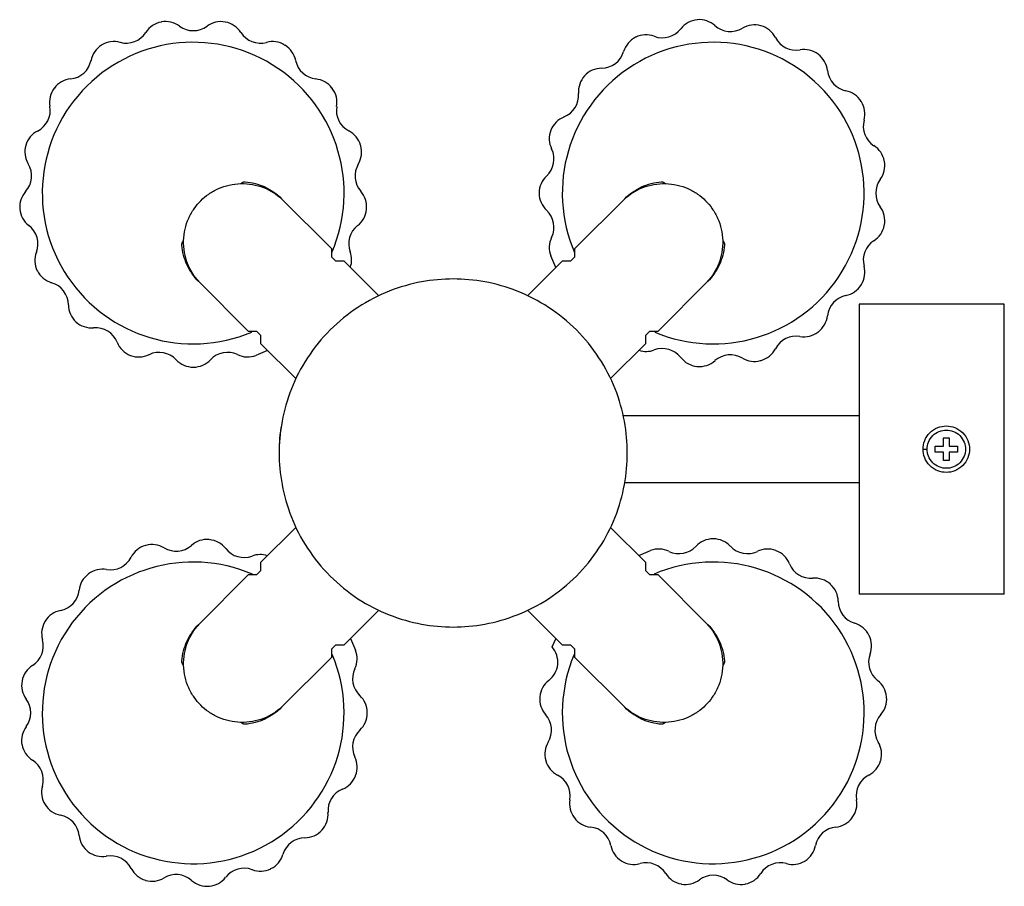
# Paper-space layout '_Inferior' of a CAD drawing. Header units: millimetres. Extents: x 4079 to 4249, y -5987 to -5837.
import ezdxf

# ---------------------------------------------------------------- set-up
doc = ezdxf.new("R2010")
doc.units = ezdxf.units.MM

psp = doc.layouts.new('_Inferior')

# ---------------------------------------------------------------- linework, layer by layer
at = {"color": 7, "linetype": 'Continuous', "lineweight": 25}
for p, q in [((4103.93, -5837.6), (4103.86, -5837.61)), ((4114.96, -5837.62), (4114.88, -5837.6)), ((4196.25, -5837.22), (4196.21, -5837.22)), ((4207.24, -5838.25), (4207.19, -5838.24)), ((4185.63, -5840.23), (4185.61, -5840.24)), ((4093.63, -5841.56), (4093.59, -5841.59)), ((4125.23, -5841.63), (4125.15, -5841.58)), ((4217.11, -5843.19), (4217.06, -5843.15)), ((4176.82, -5846.87), (4176.81, -5846.89)), ((4085.46, -5848.99), (4085.44, -5849.01)), ((4133.36, -5849.08), (4133.29, -5848.98)), ((4224.52, -5851.35), (4224.48, -5851.29)), ((4171.01, -5856.25), (4171, -5856.28)), ((4138.25, -5858.95), (4138.22, -5858.83)), ((4228.49, -5861.65), (4228.47, -5861.55)), ((4124.62, -5868.06), (4133.22, -5876.65)), ((4168.99, -5867.09), (4168.99, -5867.13)), ((4175.15, -5876.65), (4183.74, -5868.06)), ((4139.24, -5869.92), (4139.25, -5869.8)), ((4228.46, -5872.67), (4228.48, -5872.57)), ((4133.22, -5876.65), (4133.22, -5878.07)), ((4175.15, -5878.07), (4175.15, -5876.65)), ((4133.22, -5878.07), (4133.92, -5878.77)), ((4171.86, -5879.91), (4171.01, -5877.93)), ((4174.44, -5878.77), (4175.15, -5878.07)), ((4133.92, -5878.77), (4135.34, -5878.77)), ((4135.34, -5878.77), (4141.38, -5884.81)), ((4166.99, -5884.8), (4173.03, -5878.77)), ((4173.03, -5878.77), (4174.44, -5878.77)), ((4118.93, -5890.93), (4110.34, -5882.34)), ((4198.02, -5882.34), (4189.43, -5890.93)), ((4224.46, -5882.94), (4224.52, -5882.85)), ((4249.15, -5886.24), (4224.15, -5886.24)), ((4224.15, -5886.24), (4224.15, -5936.24)), ((4249.15, -5936.24), (4249.15, -5886.24)), ((4089.17, -5889.27), (4089.19, -5889.29)), ((4120.35, -5890.93), (4118.93, -5890.93)), ((4121.05, -5891.64), (4120.35, -5890.93)), ((4121.05, -5893.06), (4121.05, -5891.64)), ((4188.02, -5890.93), (4187.31, -5891.64)), ((4187.31, -5891.64), (4187.31, -5893.06)), ((4189.43, -5890.93), (4188.02, -5890.93)), ((4217.03, -5891.06), (4217.11, -5891)), ((4127.1, -5899.1), (4121.05, -5893.06)), ((4187.31, -5893.06), (4181.28, -5899.08)), ((4098.55, -5895.07), (4098.58, -5895.09)), ((4122.19, -5894.22), (4120.2, -5895.07)), ((4109.38, -5897.1), (4109.44, -5897.1)), ((4196.19, -5896.97), (4196.28, -5896.97)), ((4207.16, -5895.96), (4207.26, -5895.93)), ((4224.15, -5905.5), (4183.41, -5905.5)), ((4237.21, -5910.74), (4238.65, -5910.74)), ((4237.21, -5911.74), (4237.21, -5910.74)), ((4238.65, -5909.3), (4239.65, -5909.3)), ((4238.65, -5910.74), (4238.65, -5909.3)), ((4239.65, -5909.3), (4239.65, -5910.74)), ((4239.65, -5910.74), (4241.08, -5910.74)), ((4241.08, -5910.74), (4241.08, -5911.74)), ((4235.15, -5911.24), (4235.85, -5911.24)), ((4238.65, -5911.74), (4237.21, -5911.74)), ((4238.65, -5913.17), (4238.65, -5911.74)), ((4241.08, -5911.74), (4239.65, -5911.74)), ((4239.65, -5911.74), (4239.65, -5913.17)), ((4239.65, -5913.17), (4238.65, -5913.17)), ((4183.71, -5917), (4224.15, -5917)), ((4121.05, -5930.74), (4127.1, -5924.7)), ((4181.28, -5924.72), (4187.31, -5930.74)), ((4101.23, -5927.83), (4101.14, -5927.86)), ((4112.21, -5926.84), (4112.11, -5926.83)), ((4199.02, -5926.7), (4198.95, -5926.7)), ((4186.19, -5929.57), (4188.18, -5928.72)), ((4209.85, -5928.74), (4209.79, -5928.72)), ((4121.05, -5932.16), (4121.05, -5930.74)), ((4187.31, -5930.74), (4187.31, -5932.16)), ((4091.34, -5932.73), (4091.28, -5932.77)), ((4110.34, -5941.46), (4118.93, -5932.87)), ((4118.93, -5932.87), (4120.35, -5932.87)), ((4120.35, -5932.87), (4121.05, -5932.16)), ((4187.31, -5932.16), (4188.02, -5932.87)), ((4188.02, -5932.87), (4189.43, -5932.87)), ((4189.43, -5932.87), (4198.02, -5941.46)), ((4219.22, -5934.56), (4219.17, -5934.51)), ((4249.15, -5936.24), (4224.15, -5936.24)), ((4141.38, -5938.99), (4135.34, -5945.03)), ((4173.03, -5945.03), (4166.99, -5938.99)), ((4083.9, -5940.87), (4083.87, -5940.92)), ((4136.5, -5943.89), (4137.36, -5945.9)), ((4171.23, -5945.33), (4171.85, -5943.91)), ((4225.85, -5943.36), (4225.83, -5943.3)), ((4133.92, -5945.03), (4133.22, -5945.74)), ((4133.22, -5945.74), (4133.22, -5947.15)), ((4135.34, -5945.03), (4133.92, -5945.03)), ((4174.44, -5945.03), (4173.03, -5945.03)), ((4175.15, -5945.74), (4174.44, -5945.03)), ((4175.15, -5947.15), (4175.15, -5945.74)), ((4133.22, -5947.15), (4124.62, -5955.74)), ((4183.74, -5955.74), (4175.15, -5947.15)), ((4079.9, -5951.15), (4079.89, -5951.2)), ((4169.12, -5953.9), (4169.11, -5953.97)), ((4228.86, -5953.97), (4228.85, -5953.9)), ((4139.38, -5956.73), (4139.38, -5956.64)), ((4079.88, -5962.19), (4079.89, -5962.22)), ((4170.12, -5964.88), (4170.14, -5964.95)), ((4227.83, -5964.95), (4227.85, -5964.88)), ((4137.34, -5967.56), (4137.37, -5967.49)), ((4083.86, -5972.48), (4083.87, -5972.5)), ((4175.03, -5974.76), (4175.06, -5974.81)), ((4222.91, -5974.81), (4222.95, -5974.76)), ((4131.54, -5976.92), (4131.58, -5976.88)), ((4091.29, -5980.64), (4091.31, -5980.65)), ((4183.16, -5982.19), (4183.22, -5982.23)), ((4214.75, -5982.23), (4214.81, -5982.19)), ((4122.75, -5983.56), (4122.79, -5983.54)), ((4101.16, -5985.56), (4101.19, -5985.57)), ((4112.14, -5986.58), (4112.18, -5986.57)), ((4193.44, -5986.19), (4193.51, -5986.2)), ((4204.47, -5986.2), (4204.53, -5986.19))]:
    psp.add_line(p, q, dxfattribs=at)
at = {"color": 7, "linetype": 'Continuous', "lineweight": 25, "flags": 128}
for points in [[(4080.52, -5858.88), (4080.52, -5858.88), (4080.52, -5858.88), (4080.52, -5858.88), (4080.53, -5858.87), (4080.53, -5858.87), (4080.53, -5858.87), (4080.53, -5858.87), (4080.53, -5858.87)], [(4079.5, -5869.87), (4079.5, -5869.87), (4079.5, -5869.87), (4079.5, -5869.86), (4079.5, -5869.86), (4079.5, -5869.86), (4079.5, -5869.86), (4079.5, -5869.86), (4079.5, -5869.86)], [(4082.53, -5880.48), (4082.53, -5880.48), (4082.53, -5880.48), (4082.53, -5880.48), (4082.53, -5880.48), (4082.53, -5880.48), (4082.53, -5880.48), (4082.52, -5880.47), (4082.52, -5880.47)]]:
    psp.add_lwpolyline(points, dxfattribs=at)
at = {"color": 7, "linetype": 'Continuous', "lineweight": 25}
for centre, radius, start, end in [((4104.6, -5841.54), 4, 100.5875, 147.6139), ((4104.65, -5841.53), 4, 53.5631, 100.4697), ((4114.14, -5841.54), 4, 79.434, 126.3406), ((4114.21, -5841.55), 4, 32.4836, 79.2755), ((4196.58, -5841.21), 4, 95.299, 142.4313), ((4196.62, -5841.2), 4, 48.1571, 95.2279), ((4097.84, -5837.25), 4, 254.6451, 327.6139), ((4109.4, -5835.09), 4, 233.5631, 306.3406), ((4120.96, -5837.25), 4, 212.4836, 285.0779), ((4190.24, -5836.33), 4, 249.2932, 322.4313), ((4201.95, -5835.24), 4, 228.1571, 301.197), ((4206.1, -5842.09), 4, 74.1262, 121.197), ((4206.14, -5842.1), 4, 27.0386, 74.0309), ((4109.38, -5867.1), 26, 336.8107, 292.8434), ((4095.73, -5844.97), 4, 74.6451, 121.6714), ((4123.04, -5844.98), 4, 58.286, 105.0779), ((4198.99, -5867.1), 26, 247.1859, 203.2493), ((4187.39, -5843.82), 4, 116.4796, 163.6481), ((4187.41, -5843.81), 4, 69.2932, 116.4254), ((4213.26, -5838.46), 4, 207.0386, 279.9531), ((4095.7, -5844.99), 4, 121.7497, 168.8847), ((4123.12, -5845.02), 4, 11.3934, 58.0912), ((4179.72, -5841.57), 4, 270.4521, 343.6481), ((4214.65, -5846.34), 4, 52.9607, 99.9531), ((4087.85, -5843.44), 4, 275.7422, 348.8847), ((4130.96, -5843.44), 4, 191.3934, 263.8373), ((4214.69, -5846.38), 4, 5.9297, 52.8372), ((4179.78, -5849.57), 4, 90.4521, 137.6206), ((4222.65, -5845.55), 4, 185.9297, 258.7086), ((4088.65, -5851.4), 4, 95.7422, 142.8772), ((4130.1, -5851.4), 4, 37.1396, 83.8373), ((4179.77, -5849.59), 4, 137.6674, 184.8421), ((4088.63, -5851.42), 4, 142.9224, 190.1403), ((4130.16, -5851.48), 4, 350.2808, 36.9178), ((4221.08, -5853.39), 4, 31.8011, 78.7086), ((4171.79, -5850.26), 4, 291.6362, 4.8421), ((4221.12, -5853.45), 4, 344.8213, 31.6489), ((4080.76, -5852.83), 4, 296.8653, 10.1403), ((4138.05, -5852.83), 4, 170.2808, 242.6278), ((4174.74, -5857.7), 4, 111.6362, 158.8109), ((4228.84, -5855.55), 4, 164.8213, 237.4727), ((4084.37, -5859.97), 4, 116.8653, 164.0832), ((4134.37, -5859.93), 4, 15.9908, 62.6278), ((4174.74, -5857.72), 4, 158.8609, 206.0108), ((4084.37, -5859.98), 4, 164.106, 211.3701), ((4134.4, -5860.04), 4, 329.1371, 15.7551), ((4167.55, -5861.23), 4, 312.8445, 26.0108), ((4224.54, -5862.29), 4, 10.645, 57.4727), ((4224.55, -5862.37), 4, 323.7042, 10.4679), ((4077.54, -5864.14), 4, 318.0213, 31.3701), ((4141.27, -5864.14), 4, 149.1371, 221.4537), ((4172.99, -5867.09), 4, 132.8445, 179.9944), ((4231, -5867.11), 4, 143.7042, 216.2534), ((4083.49, -5869.49), 4, 138.0213, 185.2854), ((4135.27, -5869.44), 4, 354.8357, 41.4537), ((4172.99, -5867.12), 4, 180.0578, 227.1554), ((4083.49, -5869.5), 4, 185.2997, 232.5669), ((4135.26, -5869.54), 4, 307.9578, 354.6012), ((4167.55, -5872.99), 4, 334.0726, 47.1554), ((4224.55, -5871.84), 4, 349.4898, 36.2534), ((4078.63, -5875.85), 4, 339.2131, 52.5669), ((4140.18, -5875.85), 4, 127.9578, 200.3149), ((4224.53, -5871.93), 4, 302.5704, 349.2946), ((4174.74, -5876.49), 4, 154.0726, 201.1703), ((4228.84, -5878.67), 4, 122.5704, 195.0566), ((4086.1, -5878.69), 4, 159.2131, 206.4803), ((4132.68, -5878.63), 4, 341.9385, 20.3149), ((4221.11, -5880.75), 4, 328.3324, 15.0566), ((4086.11, -5878.7), 4, 206.501, 253.7281), ((4083.87, -5886.38), 4, 0.4384, 73.7281), ((4221.07, -5880.82), 4, 281.414, 328.1288), ((4222.65, -5888.67), 4, 101.414, 173.8851), ((4091.87, -5886.32), 4, 180.4384, 227.6655), ((4214.69, -5887.81), 4, 307.1704, 353.8851), ((4091.88, -5886.33), 4, 227.7066, 274.8556), ((4092.56, -5894.3), 4, 21.6909, 94.8556), ((4213.26, -5895.75), 4, 80.2324, 152.7381), ((4214.62, -5887.87), 4, 260.2324, 306.9688), ((4099.99, -5891.34), 4, 201.6909, 248.8398), ((4190.24, -5897.89), 4, 37.7995, 110.4992), ((4206.15, -5892.09), 4, 286.0017, 332.7381), ((4100.02, -5891.35), 4, 248.9127, 295.9559), ((4103.52, -5898.55), 4, 42.9602, 115.9559), ((4115.28, -5898.55), 4, 64.2339, 137.0393), ((4118.76, -5891.34), 4, 244.2339, 291.158), ((4187.44, -5890.39), 4, 252.1555, 290.4992), ((4196.56, -5892.98), 4, 217.7995, 264.6574), ((4201.95, -5898.97), 4, 59.0262, 131.6118), ((4206.07, -5892.11), 4, 239.0262, 285.8126), ((4109.38, -5893.1), 4, 222.9602, 270.0034), ((4109.43, -5893.1), 4, 270.1153, 317.0393), ((4196.64, -5892.99), 4, 264.8253, 311.6118), ((4154.18, -5911.9), 30.01, 171.5934, 181.2088), ((4154.19, -5911.9), 30, 171.2914, 181.5512), ((4102.24, -5931.7), 4, 105.9339, 152.7804), ((4102.31, -5931.68), 4, 58.9848, 105.7624), ((4106.44, -5924.83), 4, 238.9848, 311.5563), ((4111.74, -5930.81), 4, 84.7787, 131.5563), ((4111.83, -5930.82), 4, 37.8558, 84.5872), ((4198.96, -5930.7), 4, 90.0625, 137.0081), ((4199.01, -5930.7), 4, 42.9919, 89.9375), ((4118.15, -5925.91), 4, 217.8558, 290.3535), ((4120.93, -5933.41), 4, 72.2938, 110.3535), ((4189.62, -5932.45), 4, 64.1683, 111.1139), ((4193.11, -5925.25), 4, 244.1683, 317.0081), ((4204.87, -5925.25), 4, 222.9919, 295.8317), ((4208.35, -5932.45), 4, 68.8861, 115.8317), ((4208.4, -5932.47), 4, 21.8154, 68.761), ((4109.38, -5956.7), 26, 66.8379, 22.7554), ((4095.12, -5928.04), 4, 260.0988, 332.7804), ((4198.99, -5956.7), 26, 157.227, 113.0806), ((4215.83, -5929.5), 4, 201.8154, 274.6552), ((4093.7, -5935.97), 4, 127.0906, 174.0193), ((4093.75, -5935.93), 4, 80.0988, 126.9454), ((4216.48, -5937.47), 4, 47.7096, 94.6552), ((4216.52, -5937.51), 4, 0.6389, 47.5845), ((4085.74, -5935.13), 4, 281.2065, 354.0193), ((4224.52, -5937.42), 4, 180.6389, 253.4787), ((4087.29, -5942.98), 4, 101.2065, 148.1352), ((4087.27, -5943.02), 4, 148.2515, 195.2645), ((4222.25, -5945.09), 4, 26.5331, 73.4787), ((4079.55, -5945.13), 4, 302.317, 15.2645), ((4222.27, -5945.14), 4, 339.4624, 26.408), ((4133.63, -5947.34), 4, 334.3299, 21.1015), ((4168.21, -5947.95), 4, 307.6977, 40.9648), ((4229.76, -5947.95), 4, 159.4624, 232.3023), ((4083.83, -5951.89), 4, 122.317, 169.33), ((4140.84, -5950.81), 4, 154.3299, 226.8918), ((4083.82, -5951.93), 4, 169.4187, 216.5068), ((4173.1, -5954.28), 4, 127.6977, 174.6433), ((4224.87, -5954.28), 4, 5.3567, 52.3023), ((4077.39, -5956.69), 4, 323.4392, 36.5068), ((4135.38, -5956.65), 4, 0.1202, 46.8918), ((4173.09, -5954.33), 4, 174.7684, 221.714), ((4224.88, -5954.33), 4, 318.286, 5.2316), ((4135.38, -5956.73), 4, 313.1078, 359.9463), ((4167.12, -5959.66), 4, 328.8742, 41.714), ((4230.85, -5959.66), 4, 138.286, 211.1258), ((4083.81, -5961.46), 4, 143.4392, 190.5274), ((4140.84, -5962.57), 4, 133.1078, 205.7765), ((4173.97, -5963.79), 4, 148.8742, 195.8198), ((4224, -5963.79), 4, 344.1802, 31.1258), ((4083.82, -5961.48), 4, 190.5934, 237.7374), ((4079.55, -5968.25), 4, 344.5806, 57.7374), ((4133.64, -5966.05), 4, 338.938, 25.7765), ((4173.99, -5963.85), 4, 195.9449, 242.8905), ((4223.99, -5963.85), 4, 297.1095, 344.0551), ((4133.62, -5966.11), 4, 291.8701, 338.7899), ((4170.34, -5970.97), 4, 350.0507, 62.8905), ((4227.63, -5970.97), 4, 117.1095, 189.9493), ((4087.26, -5970.38), 4, 164.5806, 211.7245), ((4136.6, -5973.54), 4, 111.8701, 184.6686), ((4178.22, -5972.35), 4, 170.0507, 216.9963), ((4219.75, -5972.35), 4, 323.0037, 9.9493), ((4087.27, -5970.4), 4, 211.7759, 258.9489), ((4085.74, -5978.25), 4, 5.7457, 78.9489), ((4128.62, -5974.19), 4, 317.7489, 4.6686), ((4178.25, -5972.4), 4, 217.1214, 264.067), ((4219.72, -5972.4), 4, 275.933, 322.8786), ((4128.59, -5974.23), 4, 270.6251, 317.6295), ((4177.43, -5980.35), 4, 11.2271, 84.067), ((4220.54, -5980.35), 4, 95.933, 168.7729), ((4093.7, -5977.45), 4, 185.7457, 232.9187), ((4128.67, -5982.23), 4, 90.6251, 163.5589), ((4185.27, -5978.8), 4, 191.2271, 238.1728), ((4212.7, -5978.8), 4, 301.8272, 348.7729), ((4093.72, -5977.46), 4, 232.9653, 280.1366), ((4095.12, -5985.34), 4, 26.9361, 100.1366), ((4121, -5979.96), 4, 296.5545, 343.5589), ((4102.26, -5981.71), 4, 206.9361, 254.1074), ((4118.15, -5987.47), 4, 69.382, 142.4382), ((4120.96, -5979.98), 4, 249.382, 296.463), ((4185.32, -5978.83), 4, 238.2978, 285.2434), ((4187.43, -5986.54), 4, 32.4036, 105.2434), ((4210.55, -5986.54), 4, 74.7566, 147.5964), ((4212.65, -5978.83), 4, 254.7566, 301.7022), ((4102.28, -5981.72), 4, 254.1599, 301.2991), ((4106.44, -5988.55), 4, 48.1499, 121.2991), ((4111.77, -5982.59), 4, 228.1499, 275.2891), ((4111.8, -5982.59), 4, 275.3572, 322.4382), ((4194.18, -5982.26), 4, 212.4036, 259.3492), ((4194.24, -5982.27), 4, 259.4743, 306.4199), ((4198.99, -5988.7), 4, 53.5801, 126.4199), ((4203.74, -5982.27), 4, 233.5801, 280.5257), ((4203.79, -5982.26), 4, 280.6508, 327.5964)]:
    psp.add_arc(centre, radius, start, end, dxfattribs=at)
for points, knots in [([(4117.62, -5865.45), (4117.7, -5865.35), (4117.81, -5865.26), (4118.06, -5865.15), (4118.2, -5865.13), (4118.33, -5865.14)], [0, 0, 0, 0, 0.5, 0.5, 1, 1, 1, 1]), ([(4190.03, -5865.14), (4190.16, -5865.13), (4190.3, -5865.15), (4190.55, -5865.26), (4190.66, -5865.35), (4190.74, -5865.45)], [0, 0, 0, 0, 0.5, 0.5, 1, 1, 1, 1]), ([(4110.34, -5882.34), (4109.95, -5881.91), (4109.59, -5881.43), (4108.93, -5880.38), (4108.65, -5879.81), (4108.18, -5878.61), (4108, -5877.97), (4107.77, -5876.66), (4107.72, -5875.98), (4107.75, -5874.63), (4107.84, -5873.96), (4108.13, -5872.66), (4108.35, -5872.04), (4108.87, -5870.85), (4109.19, -5870.3), (4109.89, -5869.28), (4110.28, -5868.82), (4111.1, -5868), (4111.57, -5867.61), (4112.58, -5866.91), (4113.13, -5866.59), (4114.32, -5866.06), (4114.94, -5865.85), (4116.24, -5865.56), (4116.92, -5865.47), (4118.26, -5865.44), (4118.94, -5865.49), (4120.25, -5865.72), (4120.89, -5865.9), (4122.1, -5866.37), (4122.66, -5866.65), (4123.71, -5867.31), (4124.19, -5867.67), (4124.62, -5868.06)], [0, 0, 0, 0, 0.0625, 0.0625, 0.125, 0.125, 0.1875, 0.1875, 0.25, 0.25, 0.3125, 0.3125, 0.375, 0.375, 0.4375, 0.4375, 0.5, 0.5, 0.5625, 0.5625, 0.625, 0.625, 0.6875, 0.6875, 0.75, 0.75, 0.8125, 0.8125, 0.875, 0.875, 0.9375, 0.9375, 1, 1, 1, 1]), ([(4118.33, -5865.14), (4118.9, -5865.19), (4119.48, -5865.28), (4120.63, -5865.59), (4121.19, -5865.79), (4122.28, -5866.29), (4122.79, -5866.59), (4123.76, -5867.27), (4124.21, -5867.65), (4124.62, -5868.06)], [0, 0, 0, 0, 0.25, 0.25, 0.5, 0.5, 0.75, 0.75, 1, 1, 1, 1]), ([(4183.74, -5868.06), (4184.15, -5867.65), (4184.6, -5867.27), (4185.57, -5866.59), (4186.09, -5866.29), (4187.17, -5865.79), (4187.73, -5865.59), (4188.88, -5865.28), (4189.46, -5865.19), (4190.03, -5865.14)], [0, 0, 0, 0, 0.25, 0.25, 0.5, 0.5, 0.75, 0.75, 1, 1, 1, 1]), ([(4183.74, -5868.06), (4184.17, -5867.67), (4184.65, -5867.31), (4185.7, -5866.65), (4186.27, -5866.37), (4187.47, -5865.9), (4188.11, -5865.72), (4189.43, -5865.49), (4190.1, -5865.44), (4191.45, -5865.47), (4192.12, -5865.56), (4193.42, -5865.85), (4194.05, -5866.06), (4195.23, -5866.59), (4195.78, -5866.91), (4196.8, -5867.61), (4197.26, -5868), (4198.08, -5868.82), (4198.47, -5869.28), (4199.17, -5870.3), (4199.49, -5870.85), (4200.02, -5872.04), (4200.23, -5872.66), (4200.52, -5873.96), (4200.61, -5874.63), (4200.64, -5875.98), (4200.59, -5876.66), (4200.36, -5877.97), (4200.18, -5878.61), (4199.72, -5879.81), (4199.43, -5880.38), (4198.78, -5881.43), (4198.41, -5881.91), (4198.02, -5882.34)], [0, 0, 0, 0, 0.0625, 0.0625, 0.125, 0.125, 0.1875, 0.1875, 0.25, 0.25, 0.3125, 0.3125, 0.375, 0.375, 0.4375, 0.4375, 0.5, 0.5, 0.5625, 0.5625, 0.625, 0.625, 0.6875, 0.6875, 0.75, 0.75, 0.8125, 0.8125, 0.875, 0.875, 0.9375, 0.9375, 1, 1, 1, 1]), ([(4107.42, -5876.05), (4107.41, -5875.92), (4107.43, -5875.78), (4107.54, -5875.53), (4107.63, -5875.42), (4107.73, -5875.34)], [0, 0, 0, 0, 0.5, 0.5, 1, 1, 1, 1]), ([(4110.34, -5882.34), (4109.93, -5881.93), (4109.55, -5881.48), (4108.87, -5880.51), (4108.57, -5880), (4108.07, -5878.91), (4107.87, -5878.35), (4107.57, -5877.2), (4107.47, -5876.62), (4107.42, -5876.05)], [0, 0, 0, 0, 0.25, 0.25, 0.5, 0.5, 0.75, 0.75, 1, 1, 1, 1]), ([(4200.94, -5876.05), (4200.9, -5876.62), (4200.8, -5877.2), (4200.5, -5878.35), (4200.29, -5878.91), (4199.79, -5880), (4199.49, -5880.51), (4198.81, -5881.48), (4198.43, -5881.93), (4198.02, -5882.34)], [0, 0, 0, 0, 0.25, 0.25, 0.5, 0.5, 0.75, 0.75, 1, 1, 1, 1]), ([(4200.63, -5875.34), (4200.73, -5875.42), (4200.82, -5875.53), (4200.93, -5875.78), (4200.96, -5875.92), (4200.94, -5876.05)], [0, 0, 0, 0, 0.5, 0.5, 1, 1, 1, 1]), ([(4184.19, -5911.9), (4184.19, -5910.13), (4184.04, -5908.3), (4183.35, -5904.58), (4182.82, -5902.7), (4181.36, -5899.01), (4180.43, -5897.2), (4178.18, -5893.77), (4176.87, -5892.15), (4173.94, -5889.22), (4172.33, -5887.91), (4168.9, -5885.67), (4167.08, -5884.74), (4163.39, -5883.27), (4161.51, -5882.74), (4157.8, -5882.06), (4155.96, -5881.9), (4152.43, -5881.9), (4150.59, -5882.06), (4146.88, -5882.74), (4145, -5883.27), (4141.31, -5884.74), (4139.49, -5885.67), (4136.06, -5887.91), (4134.45, -5889.22), (4131.52, -5892.15), (4130.21, -5893.77), (4127.96, -5897.2), (4127.03, -5899.01), (4125.57, -5902.7), (4125.04, -5904.58), (4124.35, -5908.3), (4124.19, -5910.13), (4124.19, -5911.9)], [0, 0, 0, 0, 0.0625, 0.0625, 0.125, 0.125, 0.1875, 0.1875, 0.25, 0.25, 0.3125, 0.3125, 0.375, 0.375, 0.4375, 0.4375, 0.5, 0.5, 0.5625, 0.5625, 0.625, 0.625, 0.6875, 0.6875, 0.75, 0.75, 0.8125, 0.8125, 0.875, 0.875, 0.9375, 0.9375, 1, 1, 1, 1]), ([(4235.15, -5911.24), (4235.15, -5910.77), (4235.23, -5910.26), (4235.62, -5909.28), (4235.93, -5908.8), (4236.71, -5908.02), (4237.18, -5907.72), (4238.17, -5907.33), (4238.68, -5907.24), (4239.62, -5907.24), (4240.13, -5907.33), (4241.11, -5907.72), (4241.58, -5908.02), (4242.37, -5908.8), (4242.67, -5909.28), (4243.06, -5910.26), (4243.15, -5910.77), (4243.15, -5911.24)], [0, 0, 0, 0, 0.125, 0.125, 0.25, 0.25, 0.375, 0.375, 0.5, 0.5, 0.625, 0.625, 0.75, 0.75, 0.875, 0.875, 1, 1, 1, 1]), ([(4235.85, -5911.24), (4235.85, -5910.85), (4235.92, -5910.43), (4236.24, -5909.62), (4236.49, -5909.23), (4237.13, -5908.58), (4237.53, -5908.33), (4238.34, -5908.01), (4238.76, -5907.94), (4239.54, -5907.94), (4239.96, -5908.01), (4240.77, -5908.33), (4241.16, -5908.58), (4241.8, -5909.23), (4242.06, -5909.62), (4242.38, -5910.43), (4242.45, -5910.85), (4242.45, -5911.24)], [0, 0, 0, 0, 0.125, 0.125, 0.25, 0.25, 0.375, 0.375, 0.5, 0.5, 0.625, 0.625, 0.75, 0.75, 0.875, 0.875, 1, 1, 1, 1]), ([(4124.19, -5911.9), (4124.19, -5913.67), (4124.35, -5915.5), (4125.04, -5919.21), (4125.57, -5921.09), (4127.03, -5924.79), (4127.96, -5926.6), (4130.21, -5930.03), (4131.52, -5931.65), (4134.45, -5934.58), (4136.06, -5935.89), (4139.49, -5938.13), (4141.31, -5939.06), (4145, -5940.52), (4146.88, -5941.05), (4150.59, -5941.74), (4152.43, -5941.9), (4155.96, -5941.9), (4157.8, -5941.74), (4161.51, -5941.05), (4163.39, -5940.52), (4167.08, -5939.06), (4168.9, -5938.13), (4172.33, -5935.89), (4173.94, -5934.58), (4176.87, -5931.65), (4178.18, -5930.03), (4180.43, -5926.6), (4181.36, -5924.79), (4182.82, -5921.09), (4183.35, -5919.21), (4184.04, -5915.5), (4184.19, -5913.67), (4184.19, -5911.9)], [0, 0, 0, 0, 0.0625, 0.0625, 0.125, 0.125, 0.1875, 0.1875, 0.25, 0.25, 0.3125, 0.3125, 0.375, 0.375, 0.4375, 0.4375, 0.5, 0.5, 0.5625, 0.5625, 0.625, 0.625, 0.6875, 0.6875, 0.75, 0.75, 0.8125, 0.8125, 0.875, 0.875, 0.9375, 0.9375, 1, 1, 1, 1]), ([(4243.15, -5911.24), (4243.15, -5911.71), (4243.06, -5912.22), (4242.67, -5913.21), (4242.37, -5913.68), (4241.58, -5914.46), (4241.11, -5914.77), (4240.13, -5915.16), (4239.62, -5915.24), (4238.68, -5915.24), (4238.17, -5915.16), (4237.18, -5914.77), (4236.71, -5914.46), (4235.93, -5913.68), (4235.62, -5913.21), (4235.23, -5912.22), (4235.15, -5911.71), (4235.15, -5911.24)], [0, 0, 0, 0, 0.125, 0.125, 0.25, 0.25, 0.375, 0.375, 0.5, 0.5, 0.625, 0.625, 0.75, 0.75, 0.875, 0.875, 1, 1, 1, 1]), ([(4242.45, -5911.24), (4242.45, -5911.63), (4242.38, -5912.05), (4242.06, -5912.86), (4241.8, -5913.25), (4241.16, -5913.89), (4240.77, -5914.15), (4239.96, -5914.47), (4239.54, -5914.54), (4238.76, -5914.54), (4238.34, -5914.47), (4237.53, -5914.15), (4237.13, -5913.89), (4236.49, -5913.25), (4236.24, -5912.86), (4235.92, -5912.05), (4235.85, -5911.63), (4235.85, -5911.24)], [0, 0, 0, 0, 0.125, 0.125, 0.25, 0.25, 0.375, 0.375, 0.5, 0.5, 0.625, 0.625, 0.75, 0.75, 0.875, 0.875, 1, 1, 1, 1]), ([(4107.42, -5947.75), (4107.47, -5947.18), (4107.57, -5946.6), (4107.87, -5945.45), (4108.07, -5944.89), (4108.57, -5943.81), (4108.87, -5943.29), (4109.55, -5942.32), (4109.93, -5941.87), (4110.34, -5941.46)], [0, 0, 0, 0, 0.25, 0.25, 0.5, 0.5, 0.75, 0.75, 1, 1, 1, 1]), ([(4124.62, -5955.74), (4124.19, -5956.13), (4123.71, -5956.5), (4122.66, -5957.15), (4122.1, -5957.44), (4120.89, -5957.9), (4120.25, -5958.08), (4118.94, -5958.31), (4118.26, -5958.36), (4116.92, -5958.33), (4116.24, -5958.24), (4114.94, -5957.95), (4114.32, -5957.74), (4113.13, -5957.21), (4112.58, -5956.89), (4111.57, -5956.19), (4111.1, -5955.8), (4110.28, -5954.98), (4109.89, -5954.52), (4109.19, -5953.5), (4108.87, -5952.95), (4108.35, -5951.77), (4108.13, -5951.14), (4107.84, -5949.84), (4107.75, -5949.17), (4107.72, -5947.82), (4107.77, -5947.15), (4108, -5945.83), (4108.18, -5945.19), (4108.65, -5943.99), (4108.93, -5943.42), (4109.59, -5942.37), (4109.95, -5941.89), (4110.34, -5941.46)], [0, 0, 0, 0, 0.0625, 0.0625, 0.125, 0.125, 0.1875, 0.1875, 0.25, 0.25, 0.3125, 0.3125, 0.375, 0.375, 0.4375, 0.4375, 0.5, 0.5, 0.5625, 0.5625, 0.625, 0.625, 0.6875, 0.6875, 0.75, 0.75, 0.8125, 0.8125, 0.875, 0.875, 0.9375, 0.9375, 1, 1, 1, 1]), ([(4198.02, -5941.46), (4198.41, -5941.89), (4198.78, -5942.37), (4199.43, -5943.42), (4199.72, -5943.99), (4200.18, -5945.19), (4200.36, -5945.83), (4200.59, -5947.15), (4200.64, -5947.82), (4200.61, -5949.17), (4200.52, -5949.84), (4200.23, -5951.14), (4200.02, -5951.77), (4199.49, -5952.95), (4199.17, -5953.5), (4198.47, -5954.52), (4198.08, -5954.98), (4197.26, -5955.8), (4196.8, -5956.19), (4195.78, -5956.89), (4195.23, -5957.21), (4194.05, -5957.74), (4193.42, -5957.95), (4192.12, -5958.24), (4191.45, -5958.33), (4190.1, -5958.36), (4189.43, -5958.31), (4188.11, -5958.08), (4187.47, -5957.9), (4186.27, -5957.44), (4185.7, -5957.15), (4184.65, -5956.5), (4184.17, -5956.13), (4183.74, -5955.74)], [0, 0, 0, 0, 0.0625, 0.0625, 0.125, 0.125, 0.1875, 0.1875, 0.25, 0.25, 0.3125, 0.3125, 0.375, 0.375, 0.4375, 0.4375, 0.5, 0.5, 0.5625, 0.5625, 0.625, 0.625, 0.6875, 0.6875, 0.75, 0.75, 0.8125, 0.8125, 0.875, 0.875, 0.9375, 0.9375, 1, 1, 1, 1]), ([(4198.02, -5941.46), (4198.43, -5941.87), (4198.81, -5942.32), (4199.49, -5943.29), (4199.79, -5943.81), (4200.29, -5944.89), (4200.5, -5945.45), (4200.8, -5946.6), (4200.9, -5947.18), (4200.94, -5947.75)], [0, 0, 0, 0, 0.25, 0.25, 0.5, 0.5, 0.75, 0.75, 1, 1, 1, 1]), ([(4107.73, -5948.46), (4107.63, -5948.38), (4107.54, -5948.27), (4107.43, -5948.02), (4107.41, -5947.88), (4107.42, -5947.75)], [0, 0, 0, 0, 0.5, 0.5, 1, 1, 1, 1]), ([(4200.94, -5947.75), (4200.96, -5947.88), (4200.93, -5948.02), (4200.82, -5948.27), (4200.73, -5948.38), (4200.63, -5948.46)], [0, 0, 0, 0, 0.5, 0.5, 1, 1, 1, 1]), ([(4124.62, -5955.74), (4124.21, -5956.15), (4123.76, -5956.53), (4122.79, -5957.21), (4122.28, -5957.51), (4121.19, -5958.01), (4120.63, -5958.21), (4119.48, -5958.52), (4118.9, -5958.62), (4118.33, -5958.66)], [0, 0, 0, 0, 0.25, 0.25, 0.5, 0.5, 0.75, 0.75, 1, 1, 1, 1]), ([(4190.03, -5958.66), (4189.46, -5958.62), (4188.88, -5958.52), (4187.73, -5958.21), (4187.17, -5958.01), (4186.09, -5957.51), (4185.57, -5957.21), (4184.6, -5956.53), (4184.15, -5956.15), (4183.74, -5955.74)], [0, 0, 0, 0, 0.25, 0.25, 0.5, 0.5, 0.75, 0.75, 1, 1, 1, 1]), ([(4118.33, -5958.66), (4118.2, -5958.67), (4118.06, -5958.65), (4117.81, -5958.54), (4117.7, -5958.45), (4117.62, -5958.35)], [0, 0, 0, 0, 0.5, 0.5, 1, 1, 1, 1]), ([(4190.74, -5958.35), (4190.66, -5958.45), (4190.55, -5958.54), (4190.3, -5958.65), (4190.16, -5958.67), (4190.03, -5958.66)], [0, 0, 0, 0, 0.5, 0.5, 1, 1, 1, 1])]:
    psp.add_open_spline(points, degree=3, knots=knots, dxfattribs=at)

doc.saveas('drawing.dxf')
